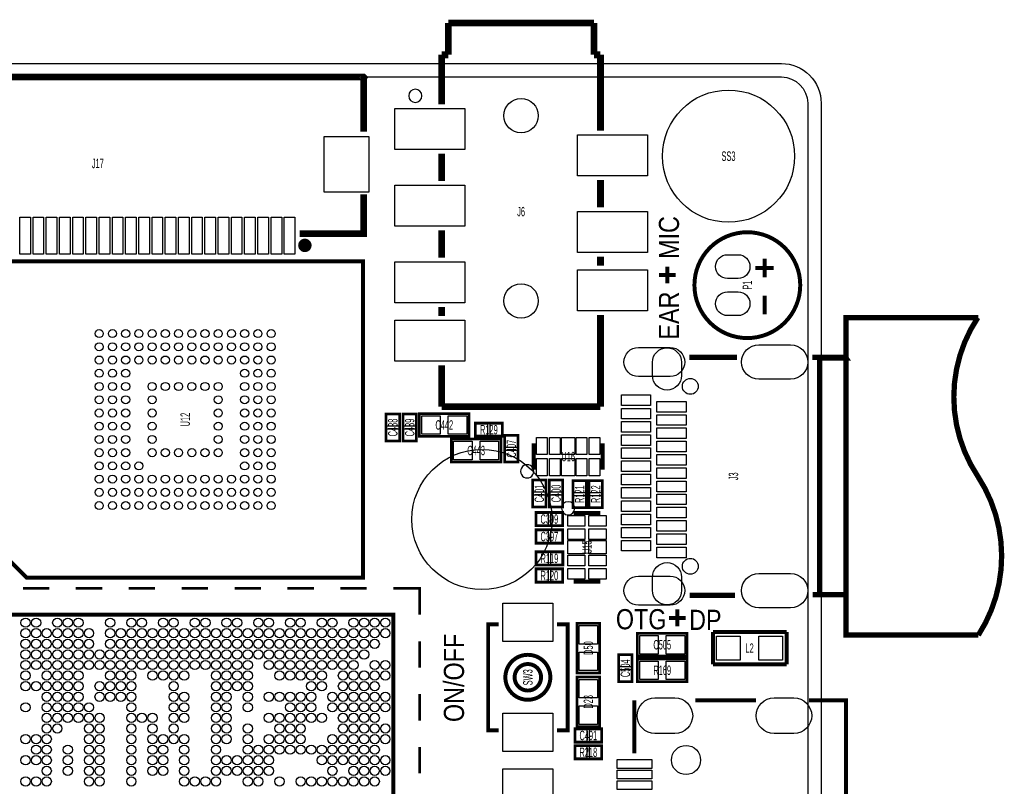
# Model space of a CAD drawing. Extents: x -11 to 103, y 0 to 58.
# Tile 16 of 16: x 55 to 92, y 29 to 58. Entities that reach past the tile are written whole.
import ezdxf
from ezdxf.enums import TextEntityAlignment as Align

# ---------------------------------------------------------------- set-up
doc = ezdxf.new("R2010")
doc.units = 0
for name, color, linetype in [('BG_OUTLINE', 12, 'CONTINUOUS'), ('BG_SILKSCREEN_TOP', 7, 'CONTINUOUS'), ('PG_SILKSCREEN_TOP', 253, 'CONTINUOUS'), ('PIN_SOLDERMASK_TOP', 92, 'CONTINUOUS'), ('RD_SILKSCREEN_TOP', 30, 'CONTINUOUS'), ('RKI_ALL', 2, 'CONTINUOUS')]:
    doc.layers.add(name, color=color, linetype=linetype)

msp = doc.modelspace()

# ---------------------------------------------------------------- linework, layer by layer
at = {"layer": 'BG_OUTLINE'}
msp.add_lwpolyline([(20.999958, 55.999888), (83.49996, 55.999888, -0.414214), (85.000084, 54.500018), (85.000084, 1.500124, -0.414249), (83.49996, 0), (1.500124, 0, -0.41426), (0, 1.500124), (0, 54.500018, -0.414229), (1.500124, 55.999888), (15.999968, 55.999888, -0.414239), (16.999966, 54.99989), (16.999966, 52.500022, 0.414244), (18.50009, 50.999898, 0.414203), (19.99996, 52.500022), (19.99996, 54.99989, -0.414224)], format="xyb", close=True, dxfattribs=at)
at = {"layer": 'BG_SILKSCREEN_TOP', "const_width": 0.1524}
for points in [[(79.1845, 47.6885), (79.1845, 48.3235)], [(78.867, 48.006), (79.502, 48.006)], [(79.5655, 34.7345), (79.5655, 35.3695)], [(79.248, 35.052), (79.883, 35.052)]]:
    msp.add_lwpolyline(points, dxfattribs=at)
at = {"layer": 'PG_SILKSCREEN_TOP'}
for points, const_width in [([(70.909891, 57.530009), (70.909891, 56.329809)], 0.254), ([(76.409804, 57.530009), (70.909891, 57.530009)], 0.254), ([(76.409804, 56.329809), (76.409804, 57.530009)], 0.254), ([(70.660006, 56.329809), (70.660006, 54.460902)], 0.254), ([(70.909891, 56.329809), (70.660006, 56.329809)], 0.254), ([(76.659994, 56.329809), (76.409804, 56.329809)], 0.254), ([(76.659994, 55.379899), (76.659994, 56.329809)], 0.254), ([(47.607906, 53.422982), (47.607906, 55.491888), (67.69801, 55.491888), (67.707993, 55.48188), (67.707891, 55.481779), (67.707891, 53.422982)], 0.254), ([(76.659994, 55.429912), (76.659994, 55.379899)], 0.254), ([(76.659994, 53.461209), (76.659994, 55.429912)], 0.254), ([(70.660006, 52.598599), (70.660006, 51.561009)], 0.254), ([(76.659994, 51.598805), (76.659994, 50.561011)], 0.254), ([(65.289201, 49.571885), (67.707891, 49.571885), (67.707891, 51.060782)], 0.254), ([(70.660006, 49.698707), (70.660006, 48.661295)], 0.254), ([(76.659994, 48.698912), (76.659994, 48.361092)], 0.254), ([(54.232302, 48.52289), (67.687698, 48.52289), (67.687698, 36.56711), (54.971391, 36.56711), (54.232302, 37.306504), (54.232302, 48.52289)], 0.1524), ([(82.860998, 48.624998), (82.860998, 47.924999)], 0.150012), ([(82.511011, 48.275011), (83.21101, 48.275011)], 0.150012), ([(82.860998, 47.225001), (82.860998, 46.525002)], 0.150012), ([(70.660006, 46.798992), (70.660006, 46.461197)], 0.254), ([(76.659994, 43.029911), (76.659994, 46.498789)], 0.254), ([(90.944979, 34.399982), (85.944989, 34.399982), (85.944989, 46.399958), (90.944979, 46.399958)], 0.2), ([(70.660006, 44.598793), (70.660006, 43.029911)], 0.254), ([(80.014978, 44.899961), (81.824982, 44.899961)], 0.2), ([(85.924974, 44.899961), (84.664982, 44.899961)], 0.2), ([(85.924974, 44.899961), (85.944989, 44.869964), (84.944991, 44.869964), (84.944991, 35.929976), (84.684997, 35.929976)], 0.2), ([(85.944989, 44.869964), (85.944989, 35.929976), (84.944991, 35.929976)], 0.2), ([(69.81444, 42.7736), (71.69404, 42.7736), (71.69404, 41.91), (69.81444, 41.91), (69.81444, 42.7736)], 0.1016), ([(70.660006, 43.029911), (76.659994, 43.029911)], 0.254), ([(69.0626, 41.73728), (69.0626, 42.75328), (68.5546, 42.75328), (68.5546, 41.73728), (69.0626, 41.73728)], 0.1016), ([(69.70268, 41.73728), (69.70268, 42.75328), (69.19468, 42.75328), (69.19468, 41.73728), (69.70268, 41.73728)], 0.1016), ([(72.9488, 42.418), (71.9328, 42.418), (71.9328, 41.91), (72.9488, 41.91), (72.9488, 42.418)], 0.1016), ([(71.0184, 41.8084), (72.898, 41.8084), (72.898, 40.9448), (71.0184, 40.9448), (71.0184, 41.8084)], 0.1016), ([(73.03516, 41.95318), (73.03516, 40.93718), (73.54316, 40.93718), (73.54316, 41.95318), (73.03516, 41.95318)], 0.1016), ([(74.138003, 41.648101), (74.138003, 40.647899)], 0.150089), ([(76.737997, 41.648101), (76.737997, 40.647899)], 0.150089), ([(74.0918, 40.259), (74.0918, 39.243), (74.5998, 39.243), (74.5998, 40.259), (74.0918, 40.259)], 0.1016), ([(74.7268, 40.259), (74.7268, 39.243), (75.2348, 39.243), (75.2348, 40.259), (74.7268, 40.259)], 0.1016), ([(75.6158, 40.2336), (75.6158, 39.2176), (76.1238, 39.2176), (76.1238, 40.2336), (75.6158, 40.2336)], 0.1016), ([(76.2254, 40.2336), (76.2254, 39.2176), (76.7334, 39.2176), (76.7334, 40.2336), (76.2254, 40.2336)], 0.1016), ([(75.2348, 39.0398), (74.2188, 39.0398), (74.2188, 38.5318), (75.2348, 38.5318), (75.2348, 39.0398)], 0.1016), ([(76.649301, 39.018997), (75.649099, 39.018997)], 0.150089), ([(75.2348, 38.3794), (74.2188, 38.3794), (74.2188, 37.8714), (75.2348, 37.8714), (75.2348, 38.3794)], 0.1016), ([(75.236553, 37.55263), (74.220553, 37.55263), (74.220553, 37.04463), (75.236553, 37.04463), (75.236553, 37.55263)], 0.1016), ([(75.2348, 36.9062), (74.2188, 36.9062), (74.2188, 36.3982), (75.2348, 36.3982), (75.2348, 36.9062)], 0.1016), ([(76.649301, 36.419003), (75.649099, 36.419003)], 0.150089), ([(55.824907, 36.170108), (54.824909, 36.170108)], 0.1016), ([(57.824903, 36.170108), (56.824905, 36.170108)], 0.1016), ([(59.824899, 36.170108), (58.824901, 36.170108)], 0.1016), ([(61.825099, 36.170108), (60.825101, 36.170108)], 0.1016), ([(63.825095, 36.170108), (62.825097, 36.170108)], 0.1016), ([(65.825091, 36.170108), (64.825093, 36.170108)], 0.1016), ([(67.825112, 36.170108), (66.825089, 36.170108)], 0.1016), ([(68.82511, 36.170108), (69.825108, 36.170108), (69.825108, 35.17011)], 0.1016), ([(80.034994, 35.899979), (81.744972, 35.899979)], 0.2), ([(51.82489, 35.17011), (68.82511, 35.17011), (68.82511, 18.16989)], 0.150012), ([(72.814002, 34.805671), (72.414003, 34.805671), (72.414003, 30.805679), (72.814002, 30.805679)], 0.150012), ([(75.013998, 34.805671), (75.413997, 34.805671), (75.413997, 30.805679), (75.013998, 30.805679)], 0.150012), ([(76.6318, 34.8488), (76.6318, 32.9692), (75.7682, 32.9692), (75.7682, 34.8488), (76.6318, 34.8488)], 0.1016), ([(78.0542, 34.4678), (79.9338, 34.4678), (79.9338, 33.6042), (78.0542, 33.6042), (78.0542, 34.4678)], 0.1016), ([(80.9117, 34.5186), (83.693, 34.5186)], 0.1524), ([(80.9117, 33.2994), (80.9117, 34.5186)], 0.1524), ([(83.693, 34.5186), (83.693, 33.2994)], 0.1524), ([(69.825108, 33.170089), (69.825108, 34.170112)], 0.1016), ([(77.343, 33.655), (77.343, 32.639), (77.851, 32.639), (77.851, 33.655), (77.343, 33.655)], 0.1016), ([(79.9338, 32.639), (78.0542, 32.639), (78.0542, 33.5026), (79.9338, 33.5026), (79.9338, 32.639)], 0.1016), ([(83.693, 33.2994), (80.9117, 33.2994)], 0.1524), ([(75.7682, 30.9372), (75.7682, 32.8168), (76.6318, 32.8168), (76.6318, 30.9372), (75.7682, 30.9372)], 0.1016), ([(69.825108, 31.170093), (69.825108, 32.170091)], 0.1016), ([(77.94498, 29.929988), (77.94498, 31.929984)], 0.150012), ([(80.244975, 31.929984), (82.544971, 31.929984)], 0.150012), ([(84.544992, 31.929984), (85.944989, 31.929984), (85.944989, 19.930008), (84.544992, 19.930008)], 0.150012), ([(75.692, 30.353), (76.708, 30.353), (76.708, 30.861), (75.692, 30.861), (75.692, 30.353)], 0.1016), ([(69.825108, 29.170097), (69.825108, 30.170095)], 0.1016), ([(75.692, 29.718), (76.708, 29.718), (76.708, 30.226), (75.692, 30.226), (75.692, 29.718)], 0.1016)]:
    msp.add_lwpolyline(points, dxfattribs=dict(at, const_width=const_width))
for points in [[(69.909995, 54.780002, 1), (69.410005, 54.779998, 1)], [(74.138587, 40.5892, 1), (73.638606, 40.589197, 1)], [(75.687987, 39.1922, 1), (75.18801, 39.192207, 1)]]:
    msp.add_lwpolyline(points, format="xyb", close=True, dxfattribs=at)
for points, const_width in [([(84.211008, 47.625, 1), (80.21099, 47.625, 1), (84.211008, 47.625)], 0.150012), ([(65.61201, 49.128401, 1), (65.35801, 49.128401, 1), (65.61201, 49.128401)], 0.254), ([(90.92499, 40.39997, -0.302775), (90.92499, 46.399958)], 0.2), ([(90.944979, 34.399982, 0.296873), (90.92499, 40.39997)], 0.2), ([(74.764011, 32.805675, 1), (73.063989, 32.805675, 1), (74.764011, 32.805675)], 0.150012), ([(74.413999, 32.805675, 1), (73.414001, 32.805675, 1), (74.413999, 32.805675)], 0.150012)]:
    msp.add_lwpolyline(points, format="xyb", dxfattribs=dict(at, const_width=const_width))
at = {"layer": 'PIN_SOLDERMASK_TOP'}
for points in [[(71.535201, 54.304667), (71.535201, 52.754759), (68.885194, 52.754759), (68.885194, 54.304667)], [(67.908005, 53.241943), (67.908005, 51.141846), (66.208008, 51.141846), (66.208008, 53.241943)], [(78.435111, 53.304948), (78.435111, 51.75504), (75.785104, 51.75504), (75.785104, 53.304948)], [(71.535201, 51.404749), (71.535201, 49.854841), (68.885194, 49.854841), (68.885194, 51.404749)], [(78.435111, 50.405055), (78.435111, 48.855147), (75.785104, 48.855147), (75.785104, 50.405055)], [(55.107891, 50.191873), (55.107891, 48.791876), (54.707892, 48.791876), (54.707892, 50.191873)], [(55.607788, 50.191873), (55.607788, 48.791876), (55.207789, 48.791876), (55.207789, 50.191873)], [(56.107889, 50.191873), (56.107889, 48.791876), (55.70789, 48.791876), (55.70789, 50.191873)], [(56.607812, 50.191873), (56.607812, 48.791876), (56.207812, 48.791876), (56.207812, 50.191873)], [(57.107912, 50.191873), (57.107912, 48.791876), (56.707913, 48.791876), (56.707913, 50.191873)], [(57.60781, 50.191873), (57.60781, 48.791876), (57.20781, 48.791876), (57.20781, 50.191873)], [(58.10791, 50.191873), (58.10791, 48.791876), (57.707911, 48.791876), (57.707911, 50.191873)], [(58.607808, 50.191873), (58.607808, 48.791876), (58.207808, 48.791876), (58.207808, 50.191873)], [(59.107908, 50.191873), (59.107908, 48.791876), (58.707909, 48.791876), (58.707909, 50.191873)], [(59.607806, 50.191873), (59.607806, 48.791876), (59.207806, 48.791876), (59.207806, 50.191873)], [(60.107906, 50.191873), (60.107906, 48.791876), (59.707907, 48.791876), (59.707907, 50.191873)], [(60.607804, 50.191873), (60.607804, 48.791876), (60.207804, 48.791876), (60.207804, 50.191873)], [(61.107904, 50.191873), (61.107904, 48.791876), (60.707905, 48.791876), (60.707905, 50.191873)], [(61.607802, 50.191873), (61.607802, 48.791876), (61.207802, 48.791876), (61.207802, 50.191873)], [(62.107902, 50.191873), (62.107902, 48.791876), (61.707903, 48.791876), (61.707903, 50.191873)], [(62.6078, 50.191873), (62.6078, 48.791876), (62.2078, 48.791876), (62.2078, 50.191873)], [(63.1079, 50.191873), (63.1079, 48.791876), (62.707901, 48.791876), (62.707901, 50.191873)], [(63.607798, 50.191873), (63.607798, 48.791876), (63.207798, 48.791876), (63.207798, 50.191873)], [(64.107898, 50.191873), (64.107898, 48.791876), (63.707899, 48.791876), (63.707899, 50.191873)], [(64.607796, 50.191873), (64.607796, 48.791876), (64.207796, 48.791876), (64.207796, 50.191873)], [(65.107896, 50.191873), (65.107896, 48.791876), (64.707897, 48.791876), (64.707897, 50.191873)], [(71.535201, 48.504856), (71.535201, 46.954948), (68.885194, 46.954948), (68.885194, 48.504856)], [(78.435111, 48.204857), (78.435111, 46.654949), (75.785104, 46.654949), (75.785104, 48.204857)], [(71.535201, 46.304962), (71.535201, 44.755054), (68.885194, 44.755054), (68.885194, 46.304962)], [(78.554974, 43.079975), (77.454976, 43.079975), (77.454976, 43.479974), (78.554974, 43.479974)], [(79.894976, 42.829963), (78.794978, 42.829963), (78.794978, 43.229962), (79.894976, 43.229962)], [(78.554974, 42.569968), (77.454976, 42.569968), (77.454976, 42.969967), (78.554974, 42.969967)], [(69.033644, 42.295343), (68.583556, 42.295343), (68.583556, 42.745431), (69.033644, 42.745431)], [(69.673724, 42.295343), (69.223636, 42.295343), (69.223636, 42.745431), (69.673724, 42.745431)], [(69.903848, 41.991305), (69.903848, 42.692295), (70.604837, 42.692295), (70.604837, 41.991305)], [(70.903643, 41.991305), (70.903643, 42.692295), (71.604632, 42.692295), (71.604632, 41.991305)], [(78.554974, 42.069969), (77.454976, 42.069969), (77.454976, 42.469968), (78.554974, 42.469968)], [(79.894976, 42.329964), (78.794978, 42.329964), (78.794978, 42.729963), (79.894976, 42.729963)], [(69.033644, 41.745129), (68.583556, 41.745129), (68.583556, 42.195217), (69.033644, 42.195217)], [(69.673724, 41.745129), (69.223636, 41.745129), (69.223636, 42.195217), (69.673724, 42.195217)], [(72.390762, 42.389044), (72.390762, 41.938956), (71.940674, 41.938956), (71.940674, 42.389044)], [(72.940926, 42.389044), (72.940926, 41.938956), (72.490838, 41.938956), (72.490838, 42.389044)], [(79.894976, 41.829965), (78.794978, 41.829965), (78.794978, 42.229964), (79.894976, 42.229964)], [(71.107808, 41.026105), (71.107808, 41.727095), (71.808797, 41.727095), (71.808797, 41.026105)], [(72.107603, 41.026105), (72.107603, 41.727095), (72.808592, 41.727095), (72.808592, 41.026105)], [(73.064116, 41.945331), (73.514204, 41.945331), (73.514204, 41.495243), (73.064116, 41.495243)], [(74.238002, 41.222981), (74.238002, 41.872992), (74.638002, 41.872992), (74.638002, 41.222981)], [(74.7379, 41.222981), (74.7379, 41.872992), (75.137899, 41.872992), (75.137899, 41.222981)], [(75.187937, 41.222981), (75.187937, 41.872992), (75.688038, 41.872992), (75.688038, 41.222981)], [(75.738101, 41.222981), (75.738101, 41.872992), (76.1381, 41.872992), (76.1381, 41.222981)], [(76.237998, 41.222981), (76.237998, 41.872992), (76.637998, 41.872992), (76.637998, 41.222981)], [(78.554974, 41.56997), (77.454976, 41.56997), (77.454976, 41.969969), (78.554974, 41.969969)], [(79.894976, 41.329966), (78.794978, 41.329966), (78.794978, 41.729965), (79.894976, 41.729965)], [(73.064116, 41.395117), (73.514204, 41.395117), (73.514204, 40.945029), (73.064116, 40.945029)], [(78.554974, 41.079979), (77.454976, 41.079979), (77.454976, 41.479978), (78.554974, 41.479978)], [(74.238002, 40.422982), (74.238002, 41.072994), (74.638002, 41.072994), (74.638002, 40.422982)], [(74.7379, 40.422982), (74.7379, 41.072994), (75.137899, 41.072994), (75.137899, 40.422982)], [(75.187937, 40.422982), (75.187937, 41.072994), (75.688038, 41.072994), (75.688038, 40.422982)], [(75.738101, 40.422982), (75.738101, 41.072994), (76.1381, 41.072994), (76.1381, 40.422982)], [(76.237998, 40.422982), (76.237998, 41.072994), (76.637998, 41.072994), (76.637998, 40.422982)], [(78.554974, 40.57998), (77.454976, 40.57998), (77.454976, 40.979979), (78.554974, 40.979979)], [(79.894976, 40.819959), (78.794978, 40.819959), (78.794978, 41.219958), (79.894976, 41.219958)], [(79.894976, 40.31996), (78.794978, 40.31996), (78.794978, 40.719959), (79.894976, 40.719959)], [(74.120756, 40.251151), (74.570844, 40.251151), (74.570844, 39.801063), (74.120756, 39.801063)], [(74.755756, 40.251151), (75.205844, 40.251151), (75.205844, 39.801063), (74.755756, 39.801063)], [(75.644756, 40.225726), (76.094844, 40.225726), (76.094844, 39.775638), (75.644756, 39.775638)], [(76.254356, 40.225726), (76.704444, 40.225726), (76.704444, 39.775638), (76.254356, 39.775638)], [(78.554974, 40.079981), (77.454976, 40.079981), (77.454976, 40.47998), (78.554974, 40.47998)], [(79.894976, 39.819961), (78.794978, 39.819961), (78.794978, 40.21996), (79.894976, 40.21996)], [(78.554974, 39.579982), (77.454976, 39.579982), (77.454976, 39.979981), (78.554974, 39.979981)], [(74.120756, 39.700937), (74.570844, 39.700937), (74.570844, 39.250849), (74.120756, 39.250849)], [(74.755756, 39.700937), (75.205844, 39.700937), (75.205844, 39.250849), (74.755756, 39.250849)], [(75.644756, 39.675562), (76.094844, 39.675562), (76.094844, 39.225474), (75.644756, 39.225474)], [(76.254356, 39.675562), (76.704444, 39.675562), (76.704444, 39.225474), (76.254356, 39.225474)], [(78.554974, 39.069975), (77.454976, 39.069975), (77.454976, 39.469974), (78.554974, 39.469974)], [(79.894976, 39.32997), (78.794978, 39.32997), (78.794978, 39.729969), (79.894976, 39.729969)], [(79.894976, 38.829971), (78.794978, 38.829971), (78.794978, 39.22997), (79.894976, 39.22997)], [(74.676737, 39.010844), (74.676737, 38.560756), (74.226649, 38.560756), (74.226649, 39.010844)], [(75.226951, 39.010844), (75.226951, 38.560756), (74.776863, 38.560756), (74.776863, 39.010844)], [(75.424195, 38.918998), (76.074207, 38.918998), (76.074207, 38.518998), (75.424195, 38.518998)], [(76.224193, 38.918998), (76.874205, 38.918998), (76.874205, 38.518998), (76.224193, 38.518998)], [(78.554974, 38.569976), (77.454976, 38.569976), (77.454976, 38.969975), (78.554974, 38.969975)], [(79.894976, 38.329972), (78.794978, 38.329972), (78.794978, 38.729971), (79.894976, 38.729971)], [(74.676737, 38.350444), (74.676737, 37.900356), (74.226649, 37.900356), (74.226649, 38.350444)], [(75.226951, 38.350444), (75.226951, 37.900356), (74.776863, 37.900356), (74.776863, 38.350444)], [(75.424195, 38.4191), (76.074207, 38.4191), (76.074207, 38.019101), (75.424195, 38.019101)], [(76.224193, 38.4191), (76.874205, 38.4191), (76.874205, 38.019101), (76.224193, 38.019101)], [(78.554974, 38.069977), (77.454976, 38.069977), (77.454976, 38.469976), (78.554974, 38.469976)], [(75.424195, 37.96905), (76.074207, 37.96905), (76.074207, 37.46895), (75.424195, 37.46895)], [(76.224193, 37.96905), (76.874205, 37.96905), (76.874205, 37.46895), (76.224193, 37.46895)], [(78.554974, 37.57996), (77.454976, 37.57996), (77.454976, 37.97996), (78.554974, 37.97996)], [(79.894976, 37.829973), (78.794978, 37.829973), (78.794978, 38.229972), (79.894976, 38.229972)], [(79.894976, 37.319966), (78.794978, 37.319966), (78.794978, 37.719965), (79.894976, 37.719965)], [(74.678515, 37.523674), (74.678515, 37.073586), (74.228427, 37.073586), (74.228427, 37.523674)], [(75.228679, 37.523674), (75.228679, 37.073586), (74.778591, 37.073586), (74.778591, 37.523674)], [(75.424195, 37.418899), (76.074207, 37.418899), (76.074207, 37.0189), (75.424195, 37.0189)], [(76.224193, 37.418899), (76.874205, 37.418899), (76.874205, 37.0189), (76.224193, 37.0189)], [(74.676762, 36.877244), (74.676762, 36.427156), (74.226674, 36.427156), (74.226674, 36.877244)], [(75.226926, 36.877244), (75.226926, 36.427156), (74.776838, 36.427156), (74.776838, 36.877244)], [(75.424195, 36.919002), (76.074207, 36.919002), (76.074207, 36.519002), (75.424195, 36.519002)], [(76.224193, 36.919002), (76.874205, 36.919002), (76.874205, 36.519002), (76.224193, 36.519002)], [(72.964002, 35.605682), (74.863998, 35.605682), (74.863998, 34.155672), (72.964002, 34.155672)], [(75.849505, 34.759367), (76.550495, 34.759367), (76.550495, 34.058377), (75.849505, 34.058377)], [(78.143608, 33.685505), (78.143608, 34.386495), (78.844597, 34.386495), (78.844597, 33.685505)], [(79.143403, 33.685505), (79.143403, 34.386495), (79.844392, 34.386495), (79.844392, 33.685505)], [(81.045939, 33.459039), (81.045939, 34.358936), (81.945836, 34.358936), (81.945836, 33.459039)], [(82.646139, 33.459039), (82.646139, 34.358936), (83.546036, 34.358936), (83.546036, 33.459039)], [(75.849505, 33.759623), (76.550495, 33.759623), (76.550495, 33.058633), (75.849505, 33.058633)], [(77.371956, 33.647151), (77.822044, 33.647151), (77.822044, 33.197063), (77.371956, 33.197063)], [(78.844597, 33.421295), (78.844597, 32.720305), (78.143608, 32.720305), (78.143608, 33.421295)], [(79.844392, 33.421295), (79.844392, 32.720305), (79.143403, 32.720305), (79.143403, 33.421295)], [(77.371956, 33.096937), (77.822044, 33.096937), (77.822044, 32.646849), (77.371956, 32.646849)], [(76.550495, 32.026377), (75.849505, 32.026377), (75.849505, 32.727367), (76.550495, 32.727367)], [(76.550495, 31.026633), (75.849505, 31.026633), (75.849505, 31.727623), (76.550495, 31.727623)], [(72.964002, 31.455677), (74.863998, 31.455677), (74.863998, 30.005668), (72.964002, 30.005668)], [(75.699849, 30.381956), (75.699849, 30.832044), (76.149937, 30.832044), (76.149937, 30.381956)], [(76.250063, 30.381956), (76.250063, 30.832044), (76.700151, 30.832044), (76.700151, 30.381956)], [(75.699874, 29.746956), (75.699874, 30.197044), (76.149962, 30.197044), (76.149962, 29.746956)], [(76.250038, 29.746956), (76.250038, 30.197044), (76.700126, 30.197044), (76.700126, 29.746956)], [(78.594979, 29.694988), (78.594979, 29.364991), (77.294981, 29.364991), (77.294981, 29.694988)], [(74.863998, 27.892997), (72.964002, 27.892997), (72.964002, 29.343007), (74.863998, 29.343007)], [(78.594979, 29.294988), (78.594979, 28.964992), (77.294981, 28.964992), (77.294981, 29.294988)], [(78.594979, 28.894989), (78.594979, 28.564992), (77.294981, 28.564992), (77.294981, 28.894989)]]:
    msp.add_lwpolyline(points, close=True, dxfattribs=at)
for points in [[(81.861, 47.874999), (81.461, 47.874999, -1), (81.461, 48.774998), (81.861, 48.774998, -1)], [(81.861, 46.475002), (81.461, 46.475002, -1), (81.461, 47.375), (81.861, 47.375, -1)], [(78.094992, 45.269976), (79.29499, 45.269976, -1), (79.29499, 44.169978), (78.094992, 44.169978, -1)], [(79.724974, 44.709982), (79.724974, 44.209983, -1), (78.624976, 44.209983), (78.624976, 44.709982, -1)], [(82.644996, 45.369975), (83.844994, 45.369975, -1), (83.844994, 44.069978), (82.644996, 44.069978, -1)], [(79.724974, 36.589957), (79.724974, 36.089958, -1), (78.624976, 36.089958), (78.624976, 36.589957, -1)], [(78.094992, 36.629962), (79.29499, 36.629962, -1), (79.29499, 35.529964), (78.094992, 35.529964, -1)], [(82.644996, 36.729962), (83.844994, 36.729962, -1), (83.844994, 35.429965), (82.644996, 35.429965, -1)], [(78.719998, 32.03001), (79.469983, 32.03001, -1), (79.469983, 30.68), (78.719998, 30.68, -1)], [(83.219988, 32.03001), (83.969974, 32.03001, -1), (83.969974, 30.68), (83.219988, 30.68, -1)]]:
    msp.add_lwpolyline(points, format="xyb", close=True, dxfattribs=at)
for centre, radius in [((81.499964, 52.500022), 2.499995), ((73.66, 54.029991), 0.649999), ((73.66, 47.030005), 0.649999), ((57.710095, 45.794905), 0.152552), ((58.209891, 45.794905), 0.152552), ((58.710093, 45.794905), 0.152552), ((59.209889, 45.794905), 0.152552), ((59.710091, 45.794905), 0.152552), ((60.209913, 45.794905), 0.152552), ((60.710089, 45.794905), 0.152552), ((61.209911, 45.794905), 0.152552), ((61.710087, 45.794905), 0.152552), ((62.209909, 45.794905), 0.152552), ((62.710111, 45.794905), 0.152552), ((63.209907, 45.794905), 0.152552), ((63.710109, 45.794905), 0.152552), ((64.209905, 45.794905), 0.152552), ((57.710095, 45.295109), 0.152552), ((58.209891, 45.295109), 0.152552), ((58.710093, 45.295109), 0.152552), ((59.209889, 45.295109), 0.152552), ((59.710091, 45.295109), 0.152552), ((60.209913, 45.295109), 0.152552), ((60.710089, 45.295109), 0.152552), ((61.209911, 45.295109), 0.152552), ((61.710087, 45.295109), 0.152552), ((62.209909, 45.295109), 0.152552), ((62.710111, 45.295109), 0.152552), ((63.209907, 45.295109), 0.152552), ((63.710109, 45.295109), 0.152552), ((64.209905, 45.295109), 0.152552), ((57.710095, 44.794907), 0.152552), ((58.209891, 44.794907), 0.152552), ((58.710093, 44.794907), 0.152552), ((59.209889, 44.794907), 0.152552), ((59.710091, 44.794907), 0.152552), ((60.209913, 44.794907), 0.152552), ((60.710089, 44.794907), 0.152552), ((61.209911, 44.794907), 0.152552), ((61.710087, 44.794907), 0.152552), ((62.209909, 44.794907), 0.152552), ((62.710111, 44.794907), 0.152552), ((63.209907, 44.794907), 0.152552), ((63.710109, 44.794907), 0.152552), ((64.209905, 44.794907), 0.152552), ((57.710095, 44.295111), 0.152552), ((58.209891, 44.295111), 0.152552), ((58.710093, 44.295111), 0.152552), ((63.209907, 44.295111), 0.152552), ((63.710109, 44.295111), 0.152552), ((64.209905, 44.295111), 0.152552), ((57.710095, 43.794909), 0.152552), ((58.209891, 43.794909), 0.152552), ((58.710093, 43.794909), 0.152552), ((59.710091, 43.794909), 0.152552), ((60.209913, 43.794909), 0.152552), ((60.710089, 43.794909), 0.152552), ((61.209911, 43.794909), 0.152552), ((61.710087, 43.794909), 0.152552), ((62.209909, 43.794909), 0.152552), ((63.209907, 43.794909), 0.152552), ((63.710109, 43.794909), 0.152552), ((64.209905, 43.794909), 0.152552), ((80.054983, 43.799963), 0.299999), ((57.710095, 43.295087), 0.152552), ((58.209891, 43.295087), 0.152552), ((58.710093, 43.295087), 0.152552), ((59.710091, 43.295087), 0.152552), ((62.209909, 43.295087), 0.152552), ((63.209907, 43.295087), 0.152552), ((63.710109, 43.295087), 0.152552), ((64.209905, 43.295087), 0.152552), ((57.710095, 42.794911), 0.152552), ((58.209891, 42.794911), 0.152552), ((58.710093, 42.794911), 0.152552), ((59.710091, 42.794911), 0.152552), ((62.209909, 42.794911), 0.152552), ((63.209907, 42.794911), 0.152552), ((63.710109, 42.794911), 0.152552), ((64.209905, 42.794911), 0.152552), ((57.710095, 42.295089), 0.152552), ((58.209891, 42.295089), 0.152552), ((58.710093, 42.295089), 0.152552), ((59.710091, 42.295089), 0.152552), ((62.209909, 42.295089), 0.152552), ((63.209907, 42.295089), 0.152552), ((63.710109, 42.295089), 0.152552), ((64.209905, 42.295089), 0.152552), ((57.710095, 41.794913), 0.152552), ((58.209891, 41.794913), 0.152552), ((58.710093, 41.794913), 0.152552), ((59.710091, 41.794913), 0.152552), ((62.209909, 41.794913), 0.152552), ((63.209907, 41.794913), 0.152552), ((63.710109, 41.794913), 0.152552), ((64.209905, 41.794913), 0.152552), ((57.710095, 41.295091), 0.152552), ((58.209891, 41.295091), 0.152552), ((58.710093, 41.295091), 0.152552), ((59.710091, 41.295091), 0.152552), ((60.209913, 41.295091), 0.152552), ((60.710089, 41.295091), 0.152552), ((61.209911, 41.295091), 0.152552), ((61.710087, 41.295091), 0.152552), ((62.209909, 41.295091), 0.152552), ((63.209907, 41.295091), 0.152552), ((63.710109, 41.295091), 0.152552), ((64.209905, 41.295091), 0.152552), ((72.178596, 38.770306), 2.649995), ((57.710095, 40.794889), 0.152552), ((58.209891, 40.794889), 0.152552), ((58.710093, 40.794889), 0.152552), ((59.209889, 40.794889), 0.152552), ((63.209907, 40.794889), 0.152552), ((63.710109, 40.794889), 0.152552), ((64.209905, 40.794889), 0.152552), ((57.710095, 40.295093), 0.152552), ((58.209891, 40.295093), 0.152552), ((58.710093, 40.295093), 0.152552), ((59.209889, 40.295093), 0.152552), ((59.710091, 40.295093), 0.152552), ((60.209913, 40.295093), 0.152552), ((60.710089, 40.295093), 0.152552), ((61.209911, 40.295093), 0.152552), ((61.710087, 40.295093), 0.152552), ((62.209909, 40.295093), 0.152552), ((62.710111, 40.295093), 0.152552), ((63.209907, 40.295093), 0.152552), ((63.710109, 40.295093), 0.152552), ((64.209905, 40.295093), 0.152552), ((57.710095, 39.794891), 0.152552), ((58.209891, 39.794891), 0.152552), ((58.710093, 39.794891), 0.152552), ((59.209889, 39.794891), 0.152552), ((59.710091, 39.794891), 0.152552), ((60.209913, 39.794891), 0.152552), ((60.710089, 39.794891), 0.152552), ((61.209911, 39.794891), 0.152552), ((61.710087, 39.794891), 0.152552), ((62.209909, 39.794891), 0.152552), ((62.710111, 39.794891), 0.152552), ((63.209907, 39.794891), 0.152552), ((63.710109, 39.794891), 0.152552), ((64.209905, 39.794891), 0.152552), ((57.710095, 39.295095), 0.152552), ((58.209891, 39.295095), 0.152552), ((58.710093, 39.295095), 0.152552), ((59.209889, 39.295095), 0.152552), ((59.710091, 39.295095), 0.152552), ((60.209913, 39.295095), 0.152552), ((60.710089, 39.295095), 0.152552), ((61.209911, 39.295095), 0.152552), ((61.710087, 39.295095), 0.152552), ((62.209909, 39.295095), 0.152552), ((62.710111, 39.295095), 0.152552), ((63.209907, 39.295095), 0.152552), ((63.710109, 39.295095), 0.152552), ((64.209905, 39.295095), 0.152552), ((80.054983, 36.999977), 0.299999), ((54.925011, 34.870111), 0.175247), ((55.32501, 34.870111), 0.175247), ((56.12511, 34.870111), 0.175247), ((56.524906, 34.869907), 0.175247), ((56.925007, 34.869907), 0.175247), ((58.125106, 34.869907), 0.175247), ((58.925003, 34.869907), 0.175247), ((59.325002, 34.869907), 0.175247), ((60.125102, 34.869907), 0.175247), ((60.524898, 34.869907), 0.175247), ((61.324998, 34.869907), 0.175247), ((61.724997, 34.869907), 0.175247), ((62.524894, 34.869907), 0.175247), ((62.924893, 34.869907), 0.175247), ((63.724993, 34.869907), 0.175247), ((64.125094, 34.869907), 0.175247), ((64.924889, 34.869907), 0.175247), ((65.32499, 34.869907), 0.175247), ((66.12509, 34.869907), 0.175247), ((66.524911, 34.869907), 0.175247), ((67.325011, 34.869907), 0.175247), ((67.725011, 34.869907), 0.175247), ((68.125111, 34.869907), 0.175247), ((68.524907, 34.869907), 0.175247), ((54.925011, 34.470111), 0.175247), ((55.32501, 34.470111), 0.175247), ((55.725111, 34.470111), 0.175247), ((56.12511, 34.470111), 0.175247), ((56.524906, 34.470111), 0.175247), ((56.925007, 34.470111), 0.175247), ((57.325006, 34.470111), 0.175247), ((58.125106, 34.470111), 0.175247), ((58.524902, 34.470111), 0.175247), ((58.925003, 34.470111), 0.175247), ((59.325002, 34.470111), 0.175247), ((59.725103, 34.470111), 0.175247), ((60.125102, 34.470111), 0.175247), ((60.524898, 34.470111), 0.175247), ((60.924897, 34.470111), 0.175247), ((61.324998, 34.470111), 0.175247), ((61.724997, 34.470111), 0.175247), ((62.125098, 34.470111), 0.175247), ((62.524894, 34.470111), 0.175247), ((62.924893, 34.470111), 0.175247), ((63.324994, 34.470111), 0.175247), ((63.724993, 34.470111), 0.175247), ((64.125094, 34.470111), 0.175247), ((64.52489, 34.470111), 0.175247), ((64.924889, 34.470111), 0.175247), ((65.32499, 34.470111), 0.175247), ((65.724989, 34.470111), 0.175247), ((66.12509, 34.470111), 0.175247), ((66.524911, 34.470111), 0.175247), ((66.924911, 34.470111), 0.175247), ((67.325011, 34.470111), 0.175247), ((67.725011, 34.470111), 0.175247), ((68.125111, 34.470111), 0.175247), ((68.524907, 34.470111), 0.175247), ((54.925011, 34.070011), 0.175247), ((55.32501, 34.070011), 0.175247), ((55.725111, 34.070011), 0.175247), ((56.12511, 34.070011), 0.175247), ((56.524906, 34.070011), 0.175247), ((56.925007, 34.070011), 0.175247), ((57.325006, 34.070011), 0.175247), ((58.125106, 34.070011), 0.175247), ((58.524902, 34.070011), 0.175247), ((58.925003, 34.070011), 0.175247), ((59.325002, 34.070011), 0.175247), ((59.725103, 34.070011), 0.175247), ((60.125102, 34.070011), 0.175247), ((60.524898, 34.070011), 0.175247), ((60.924897, 34.070011), 0.175247), ((61.324998, 34.070011), 0.175247), ((61.724997, 34.070011), 0.175247), ((62.125098, 34.070011), 0.175247), ((62.524894, 34.070011), 0.175247), ((62.924893, 34.070011), 0.175247), ((63.324994, 34.070011), 0.175247), ((63.724993, 34.070011), 0.175247), ((64.125094, 34.070011), 0.175247), ((64.52489, 34.070011), 0.175247), ((64.924889, 34.070011), 0.175247), ((65.32499, 34.070011), 0.175247), ((65.724989, 34.070011), 0.175247), ((66.12509, 34.070011), 0.175247), ((66.524911, 34.070011), 0.175247), ((66.924911, 34.070011), 0.175247), ((67.325011, 34.070011), 0.175247), ((67.725011, 34.070011), 0.175247), ((68.125111, 34.070011), 0.175247), ((54.925011, 33.670011), 0.175247), ((55.32501, 33.670011), 0.175247), ((55.725111, 33.670011), 0.175247), ((56.12511, 33.670011), 0.175247), ((56.524906, 33.670011), 0.175247), ((56.925007, 33.670011), 0.175247), ((57.325006, 33.670011), 0.175247), ((57.725107, 33.670011), 0.175247), ((58.125106, 33.670011), 0.175247), ((58.524902, 33.670011), 0.175247), ((58.925003, 33.670011), 0.175247), ((59.325002, 33.670011), 0.175247), ((59.725103, 33.670011), 0.175247), ((60.125102, 33.670011), 0.175247), ((60.524898, 33.670011), 0.175247), ((60.924897, 33.670011), 0.175247), ((61.324998, 33.670011), 0.175247), ((61.724997, 33.670011), 0.175247), ((62.125098, 33.670011), 0.175247), ((62.524894, 33.670011), 0.175247), ((62.924893, 33.670011), 0.175247), ((63.324994, 33.670011), 0.175247), ((63.724993, 33.670011), 0.175247), ((64.125094, 33.670011), 0.175247), ((64.52489, 33.670011), 0.175247), ((64.924889, 33.670011), 0.175247), ((65.32499, 33.670011), 0.175247), ((65.724989, 33.670011), 0.175247), ((66.12509, 33.670011), 0.175247), ((66.524911, 33.670011), 0.175247), ((66.924911, 33.670011), 0.175247), ((67.325011, 33.670011), 0.175247), ((67.725011, 33.670011), 0.175247), ((54.925011, 33.269911), 0.175247), ((55.32501, 33.269911), 0.175247), ((55.725111, 33.269911), 0.175247), ((56.12511, 33.269911), 0.175247), ((56.524906, 33.269911), 0.175247), ((56.925007, 33.269911), 0.175247), ((57.325006, 33.269911), 0.175247), ((57.725107, 33.269911), 0.175247), ((58.125106, 33.269911), 0.175247), ((58.524902, 33.269911), 0.175247), ((58.925003, 33.269911), 0.175247), ((59.325002, 33.269911), 0.175247), ((59.725103, 33.269911), 0.175247), ((60.125102, 33.269911), 0.175247), ((60.524898, 33.269911), 0.175247), ((60.924897, 33.269911), 0.175247), ((61.324998, 33.269911), 0.175247), ((61.724997, 33.269911), 0.175247), ((62.125098, 33.269911), 0.175247), ((62.524894, 33.269911), 0.175247), ((62.924893, 33.269911), 0.175247), ((63.324994, 33.269911), 0.175247), ((64.125094, 33.269911), 0.175247), ((64.52489, 33.269911), 0.175247), ((64.924889, 33.269911), 0.175247), ((65.32499, 33.269911), 0.175247), ((65.724989, 33.269911), 0.175247), ((66.12509, 33.269911), 0.175247), ((66.524911, 33.269911), 0.175247), ((66.924911, 33.269911), 0.175247), ((67.325011, 33.269911), 0.175247), ((68.125111, 33.269911), 0.175247), ((68.524907, 33.269911), 0.175247), ((54.925011, 32.869911), 0.175247), ((55.725111, 32.869911), 0.175247), ((56.12511, 32.869911), 0.175247), ((56.524906, 32.869911), 0.175247), ((56.925007, 32.869911), 0.175247), ((58.125106, 32.869911), 0.175247), ((58.524902, 32.869911), 0.175247), ((58.925003, 32.869911), 0.175247), ((59.725103, 32.869911), 0.175247), ((60.125102, 32.869911), 0.175247), ((60.524898, 32.869911), 0.175247), ((60.924897, 32.869911), 0.175247), ((62.125098, 32.869911), 0.175247), ((62.524894, 32.869911), 0.175247), ((62.924893, 32.869911), 0.175247), ((63.324994, 32.869911), 0.175247), ((64.52489, 32.869911), 0.175247), ((64.924889, 32.869911), 0.175247), ((65.32499, 32.869911), 0.175247), ((65.724989, 32.869911), 0.175247), ((66.12509, 32.869911), 0.175247), ((66.924911, 32.869911), 0.175247), ((67.325011, 32.869911), 0.175247), ((67.725011, 32.869911), 0.175247), ((68.125111, 32.869911), 0.175247), ((68.524907, 32.869911), 0.175247), ((54.925011, 32.47009), 0.175247), ((55.32501, 32.47009), 0.175247), ((55.725111, 32.47009), 0.175247), ((56.12511, 32.47009), 0.175247), ((56.524906, 32.47009), 0.175247), ((56.925007, 32.47009), 0.175247), ((57.725107, 32.47009), 0.175247), ((58.125106, 32.47009), 0.175247), ((58.524902, 32.47009), 0.175247), ((58.925003, 32.47009), 0.175247), ((60.524898, 32.47009), 0.175247), ((62.125098, 32.47009), 0.175247), ((62.524894, 32.47009), 0.175247), ((62.924893, 32.47009), 0.175247), ((63.324994, 32.47009), 0.175247), ((65.724989, 32.47009), 0.175247), ((66.12509, 32.47009), 0.175247), ((66.924911, 32.47009), 0.175247), ((67.325011, 32.47009), 0.175247), ((67.725011, 32.47009), 0.175247), ((68.125111, 32.47009), 0.175247), ((55.725111, 32.069989), 0.175247), ((56.12511, 32.069989), 0.175247), ((56.524906, 32.069989), 0.175247), ((56.925007, 32.069989), 0.175247), ((57.725107, 32.069989), 0.175247), ((58.125106, 32.069989), 0.175247), ((58.524902, 32.069989), 0.175247), ((58.925003, 32.069989), 0.175247), ((60.524898, 32.069989), 0.175247), ((60.924897, 32.069989), 0.175247), ((62.125098, 32.069989), 0.175247), ((62.524894, 32.069989), 0.175247), ((63.324994, 32.069989), 0.175247), ((64.125094, 32.069989), 0.175247), ((64.52489, 32.069989), 0.175247), ((64.924889, 32.069989), 0.175247), ((65.32499, 32.069989), 0.175247), ((65.724989, 32.069989), 0.175247), ((66.524911, 32.069989), 0.175247), ((66.924911, 32.069989), 0.175247), ((67.325011, 32.069989), 0.175247), ((67.725011, 32.069989), 0.175247), ((68.125111, 32.069989), 0.175247), ((68.524907, 32.069989), 0.175247), ((54.925011, 31.66999), 0.175247), ((55.725111, 31.66999), 0.175247), ((56.12511, 31.66999), 0.175247), ((56.524906, 31.66999), 0.175247), ((56.925007, 31.66999), 0.175247), ((57.325006, 31.66999), 0.175247), ((58.925003, 31.66999), 0.175247), ((60.524898, 31.66999), 0.175247), ((60.924897, 31.66999), 0.175247), ((62.125098, 31.66999), 0.175247), ((62.524894, 31.66999), 0.175247), ((63.324994, 31.66999), 0.175247), ((64.924889, 31.66999), 0.175247), ((65.32499, 31.66999), 0.175247), ((65.724989, 31.66999), 0.175247), ((66.524911, 31.66999), 0.175247), ((66.924911, 31.66999), 0.175247), ((67.325011, 31.66999), 0.175247), ((67.725011, 31.66999), 0.175247), ((68.125111, 31.66999), 0.175247), ((68.524907, 31.66999), 0.175247), ((55.725111, 31.269889), 0.175247), ((56.12511, 31.269889), 0.175247), ((56.524906, 31.269889), 0.175247), ((56.925007, 31.269889), 0.175247), ((57.325006, 31.269889), 0.175247), ((57.725107, 31.269889), 0.175247), ((58.925003, 31.269889), 0.175247), ((59.325002, 31.269889), 0.175247), ((59.725103, 31.269889), 0.175247), ((60.524898, 31.269889), 0.175247), ((60.924897, 31.269889), 0.175247), ((62.125098, 31.269889), 0.175247), ((62.524894, 31.269889), 0.175247), ((64.125094, 31.269889), 0.175247), ((64.52489, 31.269889), 0.175247), ((64.924889, 31.269889), 0.175247), ((65.32499, 31.269889), 0.175247), ((65.724989, 31.269889), 0.175247), ((66.12509, 31.269889), 0.175247), ((66.924911, 31.269889), 0.175247), ((67.325011, 31.269889), 0.175247), ((67.725011, 31.269889), 0.175247), ((68.125111, 31.269889), 0.175247), ((55.725111, 30.86989), 0.175247), ((56.12511, 30.86989), 0.175247), ((57.325006, 30.86989), 0.175247), ((57.725107, 30.86989), 0.175247), ((58.925003, 30.86989), 0.175247), ((59.725103, 30.86989), 0.175247), ((60.524898, 30.86989), 0.175247), ((62.125098, 30.86989), 0.175247), ((62.524894, 30.86989), 0.175247), ((63.324994, 30.86989), 0.175247), ((64.52489, 30.86989), 0.175247), ((64.924889, 30.870093), 0.175247), ((65.32499, 30.86989), 0.175247), ((66.924911, 30.86989), 0.175247), ((67.325011, 30.86989), 0.175247), ((67.725011, 30.86989), 0.175247), ((68.125111, 30.86989), 0.175247), ((68.524907, 30.870093), 0.175247), ((54.925011, 30.470094), 0.175247), ((55.32501, 30.470094), 0.175247), ((55.725111, 30.470094), 0.175247), ((57.325006, 30.470094), 0.175247), ((57.725107, 30.470094), 0.175247), ((58.925003, 30.470094), 0.175247), ((59.725103, 30.470094), 0.175247), ((60.125102, 30.470094), 0.175247), ((60.524898, 30.470094), 0.175247), ((60.924897, 30.470094), 0.175247), ((62.125098, 30.470094), 0.175247), ((62.524894, 30.470094), 0.175247), ((63.324994, 30.470094), 0.175247), ((64.125094, 30.470094), 0.175247), ((64.52489, 30.470094), 0.175247), ((64.924889, 30.470094), 0.175247), ((65.32499, 30.470094), 0.175247), ((66.524911, 30.470094), 0.175247), ((66.924911, 30.470094), 0.175247), ((67.325011, 30.470094), 0.175247), ((67.725011, 30.470094), 0.175247), ((68.125111, 30.470094), 0.175247), ((68.524907, 30.470094), 0.175247), ((55.32501, 30.069993), 0.175247), ((55.725111, 30.069993), 0.175247), ((56.524906, 30.069993), 0.175247), ((57.325006, 30.069993), 0.175247), ((57.725107, 30.069993), 0.175247), ((58.925003, 30.069993), 0.175247), ((59.725103, 30.069993), 0.175247), ((60.125102, 30.069993), 0.175247), ((60.924897, 30.069993), 0.175247), ((62.125098, 30.069993), 0.175247), ((63.324994, 30.069993), 0.175247), ((63.724993, 30.069993), 0.175247), ((64.125094, 30.069993), 0.175247), ((64.52489, 30.069993), 0.175247), ((64.924889, 30.069993), 0.175247), ((65.32499, 30.069993), 0.175247), ((65.724989, 30.069993), 0.175247), ((66.12509, 30.069993), 0.175247), ((66.524911, 30.069993), 0.175247), ((66.924911, 30.069993), 0.175247), ((67.325011, 30.069993), 0.175247), ((67.725011, 30.069993), 0.175247), ((68.125111, 30.069993), 0.175247), ((79.894989, 29.680002), 0.549999), ((54.925011, 29.669994), 0.175247), ((55.32501, 29.669994), 0.175247), ((55.725111, 29.669994), 0.175247), ((56.524906, 29.669994), 0.175247), ((57.325006, 29.669994), 0.175247), ((57.725107, 29.669994), 0.175247), ((58.925003, 29.669994), 0.175247), ((59.725103, 29.669994), 0.175247), ((60.125102, 29.669994), 0.175247), ((60.924897, 29.669994), 0.175247), ((62.125098, 29.669994), 0.175247), ((62.524894, 29.669994), 0.175247), ((62.924893, 29.669994), 0.175247), ((63.324994, 29.669994), 0.175247), ((63.724993, 29.669994), 0.175247), ((64.125094, 29.669994), 0.175247), ((66.12509, 29.669994), 0.175247), ((66.524911, 29.669994), 0.175247), ((66.924911, 29.669994), 0.175247), ((67.325011, 29.669994), 0.175247), ((67.725011, 29.669994), 0.175247), ((68.125111, 29.669994), 0.175247), ((68.524907, 29.669994), 0.175247), ((55.725111, 29.269893), 0.175247), ((56.524906, 29.269893), 0.175247), ((57.325006, 29.269893), 0.175247), ((57.725107, 29.269893), 0.175247), ((58.925003, 29.269893), 0.175247), ((59.725103, 29.269893), 0.175247), ((60.125102, 29.269893), 0.175247), ((60.924897, 29.269893), 0.175247), ((62.125098, 29.269893), 0.175247), ((62.524894, 29.269893), 0.175247), ((62.924893, 29.269893), 0.175247), ((63.324994, 29.269893), 0.175247), ((63.724993, 29.269893), 0.175247), ((64.125094, 29.269893), 0.175247), ((66.524911, 29.269893), 0.175247), ((67.325011, 29.269893), 0.175247), ((67.725011, 29.269893), 0.175247), ((68.125111, 29.269893), 0.175247), ((68.524907, 29.269893), 0.175247), ((54.925011, 28.869894), 0.175247), ((55.32501, 28.869894), 0.175247), ((55.725111, 28.869894), 0.175247), ((57.325006, 28.869894), 0.175247), ((57.725107, 28.869894), 0.175247), ((58.925003, 28.869894), 0.175247), ((60.924897, 28.869894), 0.175247), ((61.324998, 28.869894), 0.175247), ((61.724997, 28.869894), 0.175247), ((62.125098, 28.869894), 0.175247), ((63.324994, 28.869894), 0.175247), ((63.724993, 28.869894), 0.175247), ((64.52489, 28.869894), 0.175247), ((65.32499, 28.869894), 0.175247), ((65.724989, 28.869894), 0.175247), ((66.12509, 28.869894), 0.175247), ((66.524911, 28.869894), 0.175247), ((66.924911, 28.869894), 0.175247), ((67.325011, 28.869894), 0.175247), ((67.725011, 28.869894), 0.175247), ((68.125111, 28.869894), 0.175247)]:
    msp.add_circle(centre, radius, dxfattribs=at)
at = {"layer": 'RKI_ALL'}
msp.add_lwpolyline([(1.499819, 55.491888), (16.000044, 55.491888, -0.414175), (16.491966, 54.999966), (16.491966, 52.499844, 0.414185), (18.499912, 50.491898), (18.500115, 50.491898, 0.414169), (20.50796, 52.499793), (20.50796, 54.999915, -0.414204), (20.999933, 55.491888), (83.500189, 55.491888, -0.414154), (84.492084, 54.499993), (84.492084, 1.499946, -0.414163), (83.500138, 0.508), (1.499921, 0.508, -0.414163), (0.508, 1.499921), (0.508, 54.499993, -0.414154)], format="xyb", close=True, dxfattribs=at)

# ---------------------------------------------------------------- texts
at = {"layer": 'BG_SILKSCREEN_TOP', "width": 0.866667}
for s, p in [('MIC', (79.629, 48.6156)), ('EAR', (79.629, 45.5676)), ('ON/OFF', (71.501, 31.115))]:
    msp.add_text(s, height=0.762, rotation=90, dxfattribs=at).set_placement(p)
for s, p in [('OTG', (77.2414, 34.6202)), ('DP', (80.01, 34.5948))]:
    msp.add_text(s, height=0.762, dxfattribs=at).set_placement(p)
at = {"layer": 'RD_SILKSCREEN_TOP', "width": 0.571429}
for s, p in [('SS3', (81.499964, 52.322222)), ('J17', (57.658152, 52.046581)), ('J6', (73.66, 50.227205)), ('C442', (70.75424, 42.164)), ('R129', (72.4408, 41.9862)), ('C443', (71.9582, 41.1988)), ('U16', (75.438, 40.9702)), ('C399', (74.7268, 38.608)), ('C397', (74.7268, 37.9476)), ('R119', (74.728553, 37.12083)), ('R120', (74.7268, 36.4744)), ('C505', (78.994, 33.8582)), ('L2', (82.296, 33.7312)), ('R169', (78.994, 32.893)), ('C491', (76.2, 30.4292)), ('R218', (76.2, 29.7942))]:
    msp.add_text(s, height=0.3556, dxfattribs=at).set_placement(p, align=Align.CENTER)
for s, p in [('P1', (82.388812, 47.624848)), ('U12', (61.1378, 42.544848)), ('C438', (68.9864, 42.245128)), ('C439', (69.62648, 42.245128)), ('C407', (73.46696, 41.445028)), ('J3', (81.862778, 40.399818)), ('C401', (74.5236, 39.750848)), ('C400', (75.1586, 39.750848)), ('R121', (76.0476, 39.725448)), ('R122', (76.6572, 39.725448)), ('U15', (76.327, 37.718848)), ('D50', (76.3778, 33.908848)), ('C504', (77.7748, 33.146848)), ('SW3', (74.0918, 32.805522)), ('D23', (76.3778, 31.876848))]:
    msp.add_text(s, height=0.3556, rotation=90, dxfattribs=at).set_placement(p, align=Align.CENTER)

doc.saveas('drawing.dxf')
